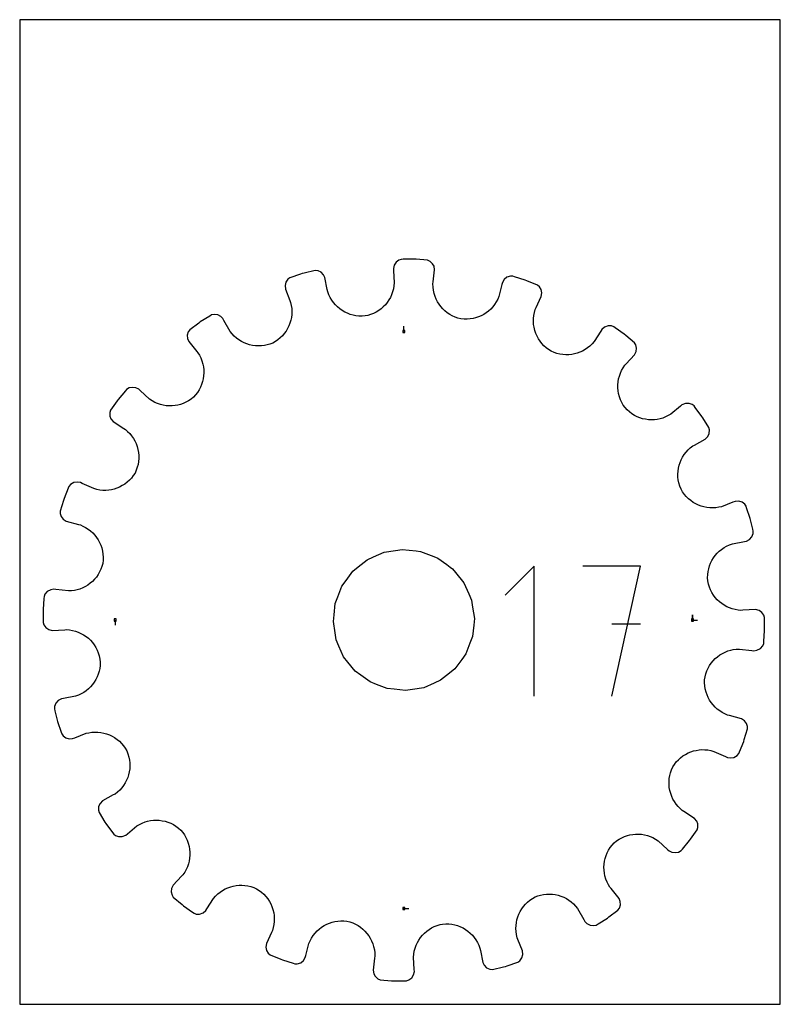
# Model space of a CAD drawing. Extents: x 0 to 216, y 0 to 279.
import ezdxf

# ---------------------------------------------------------------- set-up
doc = ezdxf.new("R2010")
doc.units = 0

msp = doc.modelspace()

# ---------------------------------------------------------------- linework, layer by layer
at = {"layer": 'annotation', "color": 1}
for p, q in [((109.051908, 190.959435), (109.051908, 192.388185)), ((146.035682, 124.283112), (137.840771, 116.08589)), ((146.035682, 87.421039), (146.035682, 124.283112)), ((176.248781, 124.283112), (159.856647, 124.283112)), ((168.05387, 87.421039), (176.248781, 124.283112)), ((27.144382, 109.051908), (27.144382, 107.623158)), ((190.959435, 109.051908), (190.959435, 110.480658)), ((190.959435, 109.051908), (190.959435, 110.480658)), ((190.959435, 110.480658), (190.959435, 109.051908)), ((190.959435, 109.051908), (192.388185, 109.051908)), ((176.248781, 107.867862), (168.05387, 107.867862)), ((109.051908, 27.144382), (110.480658, 27.144382))]:
    msp.add_line(p, q, dxfattribs=at)
at = {"layer": 'boundary', "color": 5}
for p, q in [((106.293065, 209.748071), (106.070352, 208.762199)), ((106.824876, 210.574172), (106.293065, 209.748071)), ((107.604493, 211.173586), (106.824876, 210.574172)), ((108.316122, 211.397854), (107.604493, 211.173586)), ((108.83643, 211.403276), (108.316122, 211.397854)), ((112.007266, 211.436317), (108.83643, 211.403276)), ((112.526396, 211.400884), (112.007266, 211.436317)), ((115.788374, 211.147632), (112.526396, 211.400884)), ((116.492366, 210.829475), (115.788374, 211.147632)), ((117.19929, 210.155993), (116.492366, 210.829475)), ((117.614804, 209.421196), (117.19929, 210.155993)), ((79.731057, 207.17226), (76.725604, 206.161447)), ((80.224227, 207.338126), (79.731057, 207.17226)), ((80.728857, 207.464918), (80.224227, 207.338126)), ((83.909195, 208.232431), (80.728857, 207.464918)), ((84.67712, 208.14703), (83.909195, 208.232431)), ((85.557875, 207.725279), (84.67712, 208.14703)), ((86.245495, 207.028259), (85.557875, 207.725279)), ((86.645235, 206.25765), (86.245495, 207.028259)), ((106.070352, 208.762199), (106.105977, 208.192435)), ((106.105977, 208.192435), (106.323076, 204.720204)), ((117.363091, 204.970358), (117.780093, 208.424134)), ((117.780093, 208.424134), (117.614804, 209.421196)), ((75.561773, 204.916951), (75.311151, 203.966868)), ((75.311151, 203.966868), (75.404076, 202.960579)), ((76.118312, 205.728022), (75.561773, 204.916951)), ((76.725604, 206.161447), (76.118312, 205.728022)), ((87.315873, 202.844074), (86.645235, 206.25765)), ((106.323076, 204.720204), (106.243507, 203.844001)), ((117.294664, 204.403622), (117.363091, 204.970358)), ((117.32299, 203.523994), (117.294664, 204.403622)), ((136.886317, 204.250582), (136.019756, 200.881051)), ((137.028512, 204.803495), (136.886317, 204.250582)), ((137.544593, 205.671668), (137.028512, 204.803495)), ((138.306217, 206.29384), (137.544593, 205.671668)), ((139.337954, 206.621829), (138.306217, 206.29384)), ((139.978733, 206.61607), (139.337954, 206.621829)), ((140.475264, 206.460451), (139.978733, 206.61607)), ((143.501194, 205.512085), (140.475264, 206.460451)), ((143.983976, 205.317979), (143.501194, 205.512085)), ((147.008077, 204.069162), (143.983976, 205.317979)), ((147.579226, 203.548878), (147.008077, 204.069162)), ((75.404076, 202.960579), (76.683493, 199.72556)), ((87.468017, 202.167214), (87.315873, 202.844074)), ((87.775969, 201.344926), (87.468017, 202.167214)), ((88.149333, 200.563616), (87.775969, 201.344926)), ((105.574811, 201.362871), (105.218923, 200.596582)), ((105.866359, 202.162041), (105.574811, 201.362871)), ((106.090444, 202.990462), (105.866359, 202.162041)), ((106.243507, 203.844001), (106.090444, 202.990462)), ((117.426487, 202.662624), (117.32299, 203.523994)), ((117.636228, 201.707324), (117.426487, 202.662624)), ((117.890335, 200.896767), (117.636228, 201.707324)), ((148.016066, 202.825957), (147.579226, 203.548878)), ((148.211439, 201.862654), (148.016066, 202.825957)), ((148.060645, 200.863343), (148.211439, 201.862654)), ((76.683493, 199.72556), (76.893435, 199.194721)), ((76.893435, 199.194721), (77.088701, 198.336764)), ((88.583903, 199.825146), (88.149333, 200.563616)), ((89.076111, 199.132768), (88.583903, 199.825146)), ((89.621993, 198.488654), (89.076111, 199.132768)), ((90.217414, 197.895168), (89.621993, 198.488654)), ((103.794619, 198.526812), (103.211741, 197.92563)), ((104.325491, 199.174671), (103.794619, 198.526812)), ((104.801492, 199.866205), (104.325491, 199.174671)), ((105.218923, 200.596582), (104.801492, 199.866205)), ((118.210286, 200.115316), (117.890335, 200.896767)), ((118.593367, 199.36718), (118.210286, 200.115316)), ((119.036484, 198.655235), (118.593367, 199.36718)), ((119.537034, 197.984177), (119.036484, 198.655235)), ((134.794733, 198.589055), (134.270592, 197.919264)), ((135.263902, 199.307895), (134.794733, 198.589055)), ((135.673375, 200.072294), (135.263902, 199.307895)), ((136.019756, 200.881051), (135.673375, 200.072294)), ((146.596604, 197.707246), (148.060645, 200.863343)), ((54.491463, 195.608707), (53.94916, 195.304653)), ((55.248116, 195.765021), (54.491463, 195.608707)), ((56.215853, 195.635913), (55.248116, 195.765021)), ((57.085119, 195.185451), (56.215853, 195.635913)), ((77.088701, 198.336764), (77.206496, 197.477615)), ((77.219199, 195.770446), (77.117477, 194.931371)), ((77.206496, 197.477615), (77.249395, 196.620602)), ((77.249395, 196.620602), (77.219199, 195.770446)), ((90.858779, 197.355041), (90.217414, 197.895168)), ((91.542123, 196.871184), (90.858779, 197.355041)), ((92.263795, 196.446154), (91.542123, 196.871184)), ((93.019537, 196.08184), (92.263795, 196.446154)), ((93.805678, 195.781541), (93.019537, 196.08184)), ((94.618405, 195.547465), (93.805678, 195.781541)), ((99.623717, 195.737397), (98.792984, 195.487691)), ((100.42075, 196.054204), (99.623717, 195.737397)), ((101.18117, 196.435134), (100.42075, 196.054204)), ((101.901648, 196.875929), (101.18117, 196.435134)), ((102.579768, 197.374097), (101.901648, 196.875929)), ((103.211741, 197.92563), (102.579768, 197.374097)), ((120.091602, 197.3564), (119.537034, 197.984177)), ((120.697986, 196.776593), (120.091602, 197.3564)), ((121.352933, 196.248058), (120.697986, 196.776593)), ((122.053459, 195.774159), (121.352933, 196.248058)), ((122.796928, 195.359164), (122.053459, 195.774159)), ((131.701365, 195.772231), (130.960979, 195.380345)), ((132.406432, 196.224489), (131.701365, 195.772231)), ((133.072441, 196.734603), (132.406432, 196.224489)), ((133.695131, 197.300332), (133.072441, 196.734603)), ((134.270592, 197.919264), (133.695131, 197.300332)), ((145.943548, 195.492653), (146.111535, 196.344123)), ((146.111535, 196.344123), (146.356367, 197.189357)), ((146.356367, 197.189357), (146.596604, 197.707246)), ((50.845069, 193.309541), (48.299248, 191.418999)), ((51.262817, 193.619764), (50.845069, 193.309541)), ((53.94916, 195.304653), (51.262817, 193.619764)), ((57.703574, 194.576059), (57.085119, 195.185451)), ((57.981346, 194.077317), (57.703574, 194.576059)), ((59.750244, 190.93995), (57.981346, 194.077317)), ((76.70723, 193.303555), (76.402603, 192.523325)), ((76.946492, 194.107555), (76.70723, 193.303555)), ((77.117477, 194.931371), (76.946492, 194.107555)), ((95.45379, 195.382505), (94.618405, 195.547465)), ((96.308126, 195.289238), (95.45379, 195.382505)), ((97.177028, 195.269509), (96.308126, 195.289238)), ((98.053229, 195.333846), (97.177028, 195.269509)), ((98.792984, 195.487691), (98.053229, 195.333846)), ((123.580408, 195.006298), (122.796928, 195.359164)), ((124.400963, 194.719356), (123.580408, 195.006298)), ((125.25438, 194.509978), (124.400963, 194.719356)), ((126.127313, 194.424496), (125.25438, 194.509978)), ((126.993002, 194.415898), (126.127313, 194.424496)), ((127.846765, 194.480982), (126.993002, 194.415898)), ((128.684856, 194.617886), (127.846765, 194.480982)), ((129.390723, 194.78697), (128.684856, 194.617886)), ((130.189483, 195.05111), (129.390723, 194.78697)), ((130.960979, 195.380345), (130.189483, 195.05111)), ((145.832034, 193.789533), (145.850903, 194.639571)), ((145.885033, 192.945867), (145.832034, 193.789533)), ((145.850903, 194.639571), (145.943548, 195.492653)), ((146.008105, 192.113358), (145.885033, 192.945867)), ((47.85525, 190.819445), (47.577148, 189.876155)), ((48.299248, 191.418999), (47.85525, 190.819445)), ((60.297275, 190.253266), (59.750244, 190.93995)), ((60.893839, 189.625392), (60.297275, 190.253266)), ((75.112388, 190.368189), (74.563587, 189.725799)), ((75.603526, 191.051223), (75.112388, 190.368189)), ((76.034136, 191.771058), (75.603526, 191.051223)), ((76.402603, 192.523325), (76.034136, 191.771058)), ((146.23673, 191.184203), (146.008105, 192.113358)), ((146.505417, 190.391552), (146.23673, 191.184203)), ((146.839101, 189.623251), (146.505417, 190.391552)), ((164.941902, 190.989798), (163.076547, 188.05299)), ((165.247992, 191.471703), (164.941902, 190.989798)), ((166.007479, 192.138408), (165.247992, 191.471703)), ((167.062258, 192.49805), (166.007479, 192.138408)), ((168.006383, 192.487498), (167.062258, 192.49805)), ((168.614142, 192.284138), (168.006383, 192.487498)), ((169.038265, 191.982686), (168.614142, 192.284138)), ((171.622941, 190.145588), (169.038265, 191.982686)), ((172.022102, 189.811777), (171.622941, 190.145588)), ((47.577148, 189.876155), (47.632101, 188.895032)), ((47.632101, 188.895032), (47.975244, 188.097516)), ((47.975244, 188.097516), (50.248013, 185.285278)), ((61.534997, 189.057831), (60.893839, 189.625392)), ((62.217052, 188.551172), (61.534997, 189.057831)), ((62.935431, 188.107), (62.217052, 188.551172)), ((63.685039, 187.726724), (62.935431, 188.107)), ((64.461863, 187.411536), (63.685039, 187.726724)), ((65.261272, 187.162527), (64.461863, 187.411536)), ((70.999776, 187.335602), (70.283034, 187.130109)), ((71.821637, 187.650787), (70.999776, 187.335602)), ((72.584907, 188.087059), (71.821637, 187.650787)), ((73.297589, 188.581103), (72.584907, 188.087059)), ((73.958088, 189.128608), (73.297589, 188.581103)), ((74.563587, 189.725799), (73.958088, 189.128608)), ((147.236399, 188.884086), (146.839101, 189.623251)), ((147.696098, 188.179379), (147.236399, 188.884086)), ((148.21585, 187.511951), (147.696098, 188.179379)), ((148.794767, 186.887717), (148.21585, 187.511951)), ((162.497432, 187.391177), (161.871679, 186.790609)), ((163.076547, 188.05299), (162.497432, 187.391177)), ((174.512239, 187.689501), (172.022102, 189.811777)), ((174.863197, 187.153348), (174.512239, 187.689501)), ((50.248013, 185.285278), (50.611716, 184.845287)), ((50.611716, 184.845287), (50.998775, 184.196294)), ((66.079146, 186.980915), (65.261272, 187.162527)), ((66.910439, 186.868182), (66.079146, 186.980915)), ((67.751071, 186.825416), (66.910439, 186.868182)), ((68.59645, 186.853966), (67.751071, 186.825416)), ((69.441932, 186.955097), (68.59645, 186.853966)), ((70.283034, 187.130109), (69.441932, 186.955097)), ((149.430689, 186.3098), (148.794767, 186.887717)), ((150.122309, 185.783273), (149.430689, 186.3098)), ((150.869324, 185.320567), (150.122309, 185.783273)), ((151.673434, 184.96981), (150.869324, 185.320567)), ((152.493669, 184.693593), (151.673434, 184.96981)), ((153.325854, 184.491701), (152.493669, 184.693593)), ((154.165324, 184.362992), (153.325854, 184.491701)), ((156.682005, 184.405146), (155.84808, 184.320853)), ((157.505128, 184.558702), (156.682005, 184.405146)), ((158.201179, 184.740999), (157.505128, 184.558702)), ((158.992435, 185.02064), (158.201179, 184.740999)), ((159.759327, 185.36609), (158.992435, 185.02064)), ((160.498024, 185.777157), (159.759327, 185.36609)), ((161.203495, 186.252016), (160.498024, 185.777157)), ((161.871679, 186.790609), (161.203495, 186.252016)), ((174.522765, 184.315602), (174.974643, 185.218858)), ((175.086862, 186.195882), (174.863197, 187.153348)), ((174.974643, 185.218858), (175.086862, 186.195882)), ((50.998775, 184.196294), (51.387082, 183.418955)), ((51.387082, 183.418955), (51.703089, 182.620067)), ((51.703089, 182.620067), (51.980095, 181.68913)), ((51.980095, 181.68913), (52.14236, 180.85985)), ((155.007674, 184.306612), (154.165324, 184.362992)), ((155.84808, 184.320853), (155.007674, 184.306612)), ((171.766604, 181.347989), (172.155115, 181.766307)), ((172.155115, 181.766307), (174.522765, 184.315602)), ((52.14236, 180.85985), (52.233898, 180.023652)), ((52.255493, 179.184748), (52.206462, 178.348833)), ((52.233898, 180.023652), (52.255493, 179.184748)), ((170.217047, 178.276372), (170.497969, 179.079064)), ((170.497969, 179.079064), (170.849803, 179.862019)), ((170.849803, 179.862019), (171.272658, 180.619865)), ((171.272658, 180.619865), (171.766604, 181.347989)), ((51.901353, 176.701825), (51.645306, 175.900526)), ((52.08869, 177.519372), (51.901353, 176.701825)), ((52.206462, 178.348833), (52.08869, 177.519372)), ((169.797064, 175.791699), (169.866621, 176.627724)), ((169.866621, 176.627724), (170.006508, 177.457283)), ((170.006508, 177.457283), (170.217047, 178.276372)), ((29.992526, 174.055488), (27.958229, 171.622941)), ((30.326337, 174.454649), (29.992526, 174.055488)), ((31.085434, 174.894725), (30.326337, 174.454649)), ((32.045657, 175.071044), (31.085434, 174.894725)), ((33.012283, 174.910945), (32.045657, 175.071044)), ((33.788215, 174.522765), (33.012283, 174.910945)), ((34.206533, 174.134253), (33.788215, 174.522765)), ((36.858465, 171.696977), (34.206533, 174.134253)), ((50.471737, 173.640048), (49.94632, 172.949963)), ((50.930227, 174.364959), (50.471737, 173.640048)), ((51.322111, 175.119719), (50.930227, 174.364959)), ((51.645306, 175.900526), (51.322111, 175.119719)), ((169.797405, 174.953986), (169.797064, 175.791699)), ((169.867577, 174.119191), (169.797405, 174.953986)), ((170.007506, 173.29192), (169.867577, 174.119191)), ((170.256431, 172.365025), (170.007506, 173.29192)), ((27.656776, 171.198817), (25.819678, 168.614142)), ((27.958229, 171.622941), (27.656776, 171.198817)), ((37.590778, 171.213052), (36.858465, 171.696977)), ((38.352164, 170.800208), (37.590778, 171.213052)), ((39.137901, 170.458369), (38.352164, 170.800208)), ((39.942904, 170.18737), (39.137901, 170.458369)), ((46.424386, 170.495801), (45.626292, 170.217152)), ((47.200886, 170.843532), (46.424386, 170.495801)), ((47.951785, 171.259943), (47.200886, 170.843532)), ((48.671176, 171.745375), (47.951785, 171.259943)), ((49.354915, 172.299203), (48.671176, 171.745375)), ((49.94632, 172.949963), (49.354915, 172.299203)), ((170.544818, 171.569975), (170.256431, 172.365025)), ((170.90223, 170.797084), (170.544818, 171.569975)), ((171.32837, 170.050626), (170.90223, 170.797084)), ((189.033332, 170.479462), (187.96665, 170.072266)), ((190.009122, 170.487467), (189.033332, 170.479462)), ((190.903959, 170.18598), (190.009122, 170.487467)), ((25.819678, 168.614142), (25.582949, 167.906655)), ((25.582949, 167.906655), (25.609511, 166.923699)), ((40.763469, 169.986789), (39.942904, 170.18737)), ((41.59394, 169.856816), (40.763469, 169.986789)), ((42.430203, 169.797112), (41.59394, 169.856816)), ((43.267504, 169.807297), (42.430203, 169.797112)), ((44.101239, 169.887301), (43.267504, 169.807297)), ((44.926695, 170.037058), (44.101239, 169.887301)), ((45.626292, 170.217152), (44.926695, 170.037058)), ((171.823443, 169.33626), (171.32837, 170.050626)), ((172.390935, 168.665537), (171.823443, 169.33626)), ((173.047238, 168.083433), (172.390935, 168.665537)), ((173.742233, 167.56745), (173.047238, 168.083433)), ((187.526659, 169.708563), (184.845287, 167.492101)), ((187.96665, 170.072266), (187.526659, 169.708563)), ((191.419, 169.804569), (190.903959, 170.18598)), ((191.729222, 169.386821), (191.419, 169.804569)), ((193.619764, 166.841), (191.729222, 169.386821)), ((25.609511, 166.923699), (25.915241, 166.13663)), ((25.915241, 166.13663), (26.538134, 165.35505)), ((26.538134, 165.35505), (29.568921, 163.382636)), ((174.471351, 167.11835), (173.742233, 167.56745)), ((175.229783, 166.736148), (174.471351, 167.11835)), ((176.013478, 166.422418), (175.229783, 166.736148)), ((176.817068, 166.176057), (176.013478, 166.422418)), ((177.636294, 165.998526), (176.817068, 166.176057)), ((178.466665, 165.890444), (177.636294, 165.998526)), ((179.303002, 165.851368), (178.466665, 165.890444)), ((180.141523, 165.882822), (179.303002, 165.851368)), ((180.976747, 165.98433), (180.141523, 165.882822)), ((181.804423, 166.156692), (180.976747, 165.98433)), ((182.50704, 166.35762), (181.804423, 166.156692)), ((183.308875, 166.663438), (182.50704, 166.35762)), ((184.089799, 167.041529), (183.308875, 166.663438)), ((184.845287, 167.492101), (184.089799, 167.041529)), ((193.89624, 166.400193), (193.619764, 166.841)), ((195.58113, 163.71385), (193.89624, 166.400193)), ((29.568921, 163.382636), (30.050827, 163.076547)), ((30.050827, 163.076547), (30.61935, 162.579064)), ((30.61935, 162.579064), (31.228551, 161.959886)), ((195.77677, 162.993825), (195.58113, 163.71385)), ((195.693421, 162.01395), (195.77677, 162.993825)), ((31.228551, 161.959886), (31.77588, 161.297683)), ((31.77588, 161.297683), (32.259723, 160.597468)), ((32.259723, 160.597468), (32.679783, 159.863455)), ((32.679783, 159.863455), (33.034482, 159.100537)), ((191.536652, 158.707457), (194.576059, 160.400243)), ((194.576059, 160.400243), (195.285447, 161.120181)), ((195.285447, 161.120181), (195.693421, 162.01395)), ((33.034482, 159.100537), (33.3234, 158.312716)), ((33.3234, 158.312716), (33.575028, 157.390912)), ((33.575028, 157.390912), (33.718959, 156.565679)), ((33.718959, 156.565679), (33.793466, 155.730328)), ((188.615049, 155.987397), (189.130488, 156.664227)), ((189.130488, 156.664227), (189.706602, 157.299531)), ((189.706602, 157.299531), (190.342969, 157.889738)), ((190.342969, 157.889738), (191.03791, 158.429685)), ((191.03791, 158.429685), (191.536652, 158.707457)), ((33.731473, 154.04656), (33.592531, 153.207592)), ((33.797819, 154.889093), (33.731473, 154.04656)), ((33.793466, 155.730328), (33.797819, 154.889093)), ((187.189493, 152.957555), (187.447972, 153.754257)), ((187.447972, 153.754257), (187.772464, 154.527821)), ((187.772464, 154.527821), (188.161894, 155.273498)), ((188.161894, 155.273498), (188.615049, 155.987397)), ((33.09359, 151.558063), (32.732325, 150.756308)), ((33.380309, 152.37652), (33.09359, 151.558063)), ((33.592531, 153.207592), (33.380309, 152.37652)), ((186.82283, 150.471896), (186.875624, 151.311767)), ((186.875624, 151.311767), (186.998193, 152.141653)), ((186.998193, 152.141653), (187.189493, 152.957555)), ((16.382027, 148.190183), (15.413648, 148.043606)), ((17.240474, 148.060645), (16.382027, 148.190183)), ((30.502967, 148.135381), (29.829506, 147.624015)), ((31.133627, 148.706239), (30.502967, 148.135381)), ((31.718706, 149.334271), (31.133627, 148.706239)), ((32.252974, 150.018275), (31.718706, 149.334271)), ((32.732325, 150.756308), (32.252974, 150.018275)), ((186.841176, 149.626623), (186.82283, 150.471896)), ((186.931912, 148.780603), (186.841176, 149.626623)), ((187.096389, 147.938394), (186.931912, 148.780603)), ((13.77464, 146.443337), (12.591732, 143.501194)), ((13.968745, 146.926119), (13.77464, 146.443337)), ((14.436313, 147.507544), (13.968745, 146.926119)), ((15.413648, 148.043606), (14.436313, 147.507544)), ((17.758363, 147.820408), (17.240474, 148.060645)), ((21.033605, 146.321856), (17.758363, 147.820408)), ((21.879718, 146.087856), (21.033605, 146.321856)), ((22.731415, 145.930489), (21.879718, 146.087856)), ((23.584068, 145.848243), (22.731415, 145.930489)), ((24.433207, 145.839504), (23.584068, 145.848243)), ((25.275301, 145.902382), (24.433207, 145.839504)), ((26.105617, 146.035176), (25.275301, 145.902382)), ((26.80741, 146.200152), (26.105617, 146.035176)), ((27.603402, 146.459647), (26.80741, 146.200152)), ((28.375694, 146.784345), (27.603402, 146.459647)), ((29.119672, 147.172795), (28.375694, 146.784345)), ((29.829506, 147.624015), (29.119672, 147.172795)), ((187.38003, 146.98819), (187.096389, 147.938394)), ((187.712285, 146.174589), (187.38003, 146.98819)), ((188.1567, 145.41845), (187.712285, 146.174589)), ((188.65828, 144.713123), (188.1567, 145.41845)), ((12.436113, 143.004664), (11.487747, 139.978734)), ((12.591732, 143.501194), (12.436113, 143.004664)), ((189.212789, 144.060377), (188.65828, 144.713123)), ((189.816351, 143.46287), (189.212789, 144.060377)), ((190.46447, 142.922198), (189.816351, 143.46287)), ((191.152692, 142.439591), (190.46447, 142.922198)), ((203.102427, 142.71284), (202.429739, 142.489799)), ((204.100793, 142.757338), (203.102427, 142.71284)), ((205.031281, 142.463593), (204.100793, 142.757338)), ((11.487747, 139.978734), (11.481042, 139.232808)), ((191.877099, 142.017741), (191.152692, 142.439591)), ((192.633307, 141.658273), (191.877099, 142.017741)), ((193.416887, 141.362861), (192.633307, 141.658273)), ((194.223681, 141.133222), (193.416887, 141.362861)), ((195.049648, 140.972001), (194.223681, 141.133222)), ((195.890285, 140.880361), (195.049648, 140.972001)), ((196.741407, 140.860469), (195.890285, 140.880361)), ((197.598722, 140.913925), (196.741407, 140.860469)), ((198.457702, 141.04264), (197.598722, 140.913925)), ((199.19472, 141.210382), (198.457702, 141.04264)), ((202.429739, 142.489799), (199.19472, 141.210382)), ((205.789118, 141.8999), (205.031281, 142.463593)), ((206.161447, 141.378212), (205.789118, 141.8999)), ((206.327313, 140.885042), (206.161447, 141.378212)), ((207.338126, 137.87959), (206.327313, 140.885042)), ((11.481042, 139.232808), (11.76361, 138.436831)), ((11.76361, 138.436831), (12.344447, 137.651952)), ((12.344447, 137.651952), (13.177943, 137.101259)), ((13.177943, 137.101259), (16.669853, 136.161952)), ((208.110817, 134.804295), (207.338126, 137.87959)), ((16.669853, 136.161952), (17.222766, 136.019756)), ((17.222766, 136.019756), (17.917519, 135.722201)), ((17.917519, 135.722201), (18.688171, 135.321622)), ((18.688171, 135.321622), (19.413434, 134.860868)), ((19.413434, 134.860868), (20.090138, 134.344476)), ((20.090138, 134.344476), (20.716239, 133.776248)), ((208.237609, 134.299665), (208.110817, 134.804295)), ((208.200872, 133.554472), (208.237609, 134.299665)), ((20.716239, 133.776248), (21.289468, 133.160216)), ((21.289468, 133.160216), (21.807421, 132.500313)), ((21.807421, 132.500313), (22.267835, 131.800752)), ((22.267835, 131.800752), (22.668231, 131.065345)), ((202.283934, 130.677897), (205.69751, 131.348535)), ((205.69751, 131.348535), (206.25765, 131.458581)), ((206.25765, 131.458581), (207.15471, 131.923915)), ((207.15471, 131.923915), (207.818905, 132.648011)), ((207.818905, 132.648011), (208.200872, 133.554472)), ((22.668231, 131.065345), (23.006298, 130.298235)), ((23.006298, 130.298235), (23.279614, 129.503317)), ((23.279614, 129.503317), (23.513676, 128.569029)), ((23.513676, 128.569029), (23.640747, 127.728248)), ((197.972416, 127.975967), (198.573365, 128.564831)), ((198.573365, 128.564831), (199.224561, 129.103659)), ((199.224561, 129.103659), (199.923697, 129.588218)), ((199.923697, 129.588218), (200.668622, 130.014584)), ((200.668622, 130.014584), (201.455901, 130.379251)), ((201.455901, 130.379251), (202.283934, 130.677897)), ((23.676641, 126.005058), (23.580252, 125.131199)), ((23.640747, 127.728248), (23.695659, 126.872354)), ((23.695659, 126.872354), (23.676641, 126.005058)), ((196.125478, 125.194556), (196.498775, 125.945937)), ((196.498775, 125.945937), (196.932293, 126.662734)), ((196.932293, 126.662734), (197.424411, 127.340589)), ((197.424411, 127.340589), (197.972416, 127.975967)), ((23.055706, 123.465424), (22.693611, 122.687233)), ((23.352333, 124.281137), (23.055706, 123.465424)), ((23.580252, 125.131199), (23.352333, 124.281137)), ((195.397105, 122.770155), (195.572138, 123.60278)), ((195.572138, 123.60278), (195.815903, 124.412242)), ((195.815903, 124.412242), (196.125478, 125.194556)), ((21.251648, 120.606576), (20.664677, 120.007099)), ((21.787796, 121.255048), (21.251648, 120.606576)), ((22.269936, 121.949462), (21.787796, 121.255048)), ((22.693611, 122.687233), (22.269936, 121.949462)), ((195.263094, 121.050647), (195.293528, 121.917946)), ((195.308602, 120.171975), (195.263094, 121.050647)), ((195.293528, 121.917946), (195.397105, 122.770155)), ((195.52289, 119.193732), (195.308602, 120.171975)), ((8.823168, 117.638103), (7.827249, 117.131107)), ((9.679682, 117.780093), (8.823168, 117.638103)), ((10.246419, 117.711666), (9.679682, 117.780093)), ((13.824188, 117.298657), (10.246419, 117.711666)), ((15.559668, 117.451189), (14.701243, 117.337579)), ((16.28167, 117.601724), (15.559668, 117.451189)), ((17.096241, 117.846498), (16.28167, 117.601724)), ((17.882338, 118.157486), (17.096241, 117.846498)), ((18.635473, 118.532056), (17.882338, 118.157486)), ((19.353143, 118.967004), (18.635473, 118.532056)), ((20.030203, 119.4599), (19.353143, 118.967004)), ((20.664677, 120.007099), (20.030203, 119.4599)), ((195.782055, 118.367749), (195.52289, 119.193732)), ((196.1079, 117.575877), (195.782055, 118.367749)), ((196.497269, 116.821087), (196.1079, 117.575877)), ((6.883433, 115.170923), (6.6675, 112.007266)), ((6.918865, 115.690053), (6.883433, 115.170923)), ((7.183614, 116.387554), (6.918865, 115.690053)), ((7.827249, 117.131107), (7.183614, 116.387554)), ((14.701243, 117.337579), (13.824188, 117.298657)), ((196.946151, 116.10658), (196.497269, 116.821087)), ((197.451842, 115.434965), (196.946151, 116.10658)), ((198.010374, 114.809913), (197.451842, 115.434965)), ((198.618135, 114.234365), (198.010374, 114.809913)), ((6.6675, 112.007266), (6.672922, 111.486958)), ((199.27215, 113.711228), (198.618135, 114.234365)), ((199.969159, 113.243483), (199.27215, 113.711228)), ((200.704598, 112.834727), (199.969159, 113.243483)), ((201.475523, 112.487908), (200.704598, 112.834727)), ((202.278816, 112.20587), (201.475523, 112.487908)), ((203.110778, 111.991796), (202.278816, 112.20587)), ((203.967511, 111.849093), (203.110778, 111.991796)), ((204.720204, 111.78074), (203.967511, 111.849093)), ((205.289969, 111.816365), (204.720204, 111.78074)), ((208.901169, 112.00207), (205.289969, 111.816365)), ((209.864519, 111.735787), (208.901169, 112.00207)), ((6.672922, 111.486958), (6.705963, 108.316122)), ((210.658666, 111.169045), (209.864519, 111.735787)), ((211.205199, 110.399011), (210.658666, 111.169045)), ((211.397854, 109.787695), (211.205199, 110.399011)), ((211.430895, 106.616859), (211.397854, 109.787695)), ((6.705963, 108.316122), (6.898618, 107.704806)), ((6.898618, 107.704806), (7.445151, 106.934772)), ((7.445151, 106.934772), (8.239298, 106.36803)), ((8.239298, 106.36803), (9.202648, 106.101746)), ((9.202648, 106.101746), (12.813848, 106.287452)), ((12.813848, 106.287452), (13.383613, 106.323076)), ((13.383613, 106.323076), (14.136306, 106.254723)), ((14.136306, 106.254723), (14.993039, 106.11202)), ((211.436317, 106.096551), (211.430895, 106.616859)), ((14.993039, 106.11202), (15.825001, 105.897947)), ((15.825001, 105.897947), (16.628294, 105.615908)), ((16.628294, 105.615908), (17.399218, 105.269089)), ((17.399218, 105.269089), (18.134658, 104.860334)), ((18.134658, 104.860334), (18.831666, 104.392589)), ((18.831666, 104.392589), (19.485682, 103.869452)), ((19.485682, 103.869452), (20.093443, 103.293904)), ((211.220384, 102.932894), (211.436317, 106.096551)), ((20.093443, 103.293904), (20.651975, 102.668852)), ((20.651975, 102.668852), (21.157666, 101.997237)), ((21.157666, 101.997237), (21.606548, 101.28273)), ((21.606548, 101.28273), (21.995917, 100.52794)), ((201.822147, 100.502093), (202.544149, 100.652628)), ((202.544149, 100.652628), (203.402574, 100.766237)), ((203.402574, 100.766237), (204.279629, 100.80516)), ((204.279629, 100.80516), (207.857398, 100.392151)), ((209.280649, 100.465714), (210.276567, 100.97271)), ((210.276567, 100.97271), (210.920203, 101.716262)), ((210.920203, 101.716262), (211.184952, 102.413764)), ((211.184952, 102.413764), (211.220384, 102.932894)), ((21.995917, 100.52794), (22.321762, 99.736068)), ((22.321762, 99.736068), (22.580927, 98.910085)), ((22.580927, 98.910085), (22.795215, 97.931842)), ((22.795215, 97.931842), (22.840723, 97.053169)), ((196.852169, 97.49724), (197.43914, 98.096717)), ((197.43914, 98.096717), (198.073614, 98.643917)), ((198.073614, 98.643917), (198.750674, 99.136813)), ((198.750674, 99.136813), (199.468344, 99.571761)), ((199.468344, 99.571761), (200.221479, 99.946331)), ((200.221479, 99.946331), (201.007576, 100.257319)), ((201.007576, 100.257319), (201.822147, 100.502093)), ((207.857398, 100.392151), (208.424135, 100.323724)), ((208.424135, 100.323724), (209.280649, 100.465714)), ((22.706711, 95.333662), (22.531679, 94.501037)), ((22.810289, 96.185871), (22.706711, 95.333662)), ((22.840723, 97.053169), (22.810289, 96.185871)), ((195.048111, 94.638393), (195.410206, 95.416584)), ((195.410206, 95.416584), (195.833881, 96.154355)), ((195.833881, 96.154355), (196.316021, 96.848769)), ((196.316021, 96.848769), (196.852169, 97.49724)), ((21.978338, 92.90926), (21.605042, 92.15788)), ((22.287914, 93.691575), (21.978338, 92.90926)), ((22.531679, 94.501037), (22.287914, 93.691575)), ((194.427176, 92.098759), (194.523565, 92.972617)), ((194.523565, 92.972617), (194.751484, 93.822679)), ((194.751484, 93.822679), (195.048111, 94.638393)), ((19.530452, 89.538986), (18.879256, 89.000158)), ((20.131401, 90.12785), (19.530452, 89.538986)), ((20.679407, 90.763228), (20.131401, 90.12785)), ((21.171524, 91.441083), (20.679407, 90.763228)), ((21.605042, 92.15788), (21.171524, 91.441083)), ((194.408158, 91.231463), (194.427176, 92.098759)), ((194.46307, 90.375569), (194.408158, 91.231463)), ((194.590141, 89.534788), (194.46307, 90.375569)), ((194.824204, 88.600499), (194.590141, 89.534788)), ((11.846168, 86.645235), (10.949107, 86.179902)), ((12.406307, 86.755282), (11.846168, 86.645235)), ((15.819883, 87.425919), (12.406307, 86.755282)), ((16.647916, 87.724566), (15.819883, 87.425919)), ((17.435195, 88.089232), (16.647916, 87.724566)), ((18.18012, 88.515598), (17.435195, 88.089232)), ((18.879256, 89.000158), (18.18012, 88.515598)), ((195.097519, 87.805582), (194.824204, 88.600499)), ((195.435586, 87.038472), (195.097519, 87.805582)), ((195.835981, 86.303065), (195.435586, 87.038472)), ((9.902945, 84.549345), (9.866207, 83.804152)), ((10.284912, 85.455806), (9.902945, 84.549345)), ((10.949107, 86.179902), (10.284912, 85.455806)), ((196.296396, 85.603504), (195.835981, 86.303065)), ((196.814349, 84.943601), (196.296396, 85.603504)), ((197.387578, 84.327568), (196.814349, 84.943601)), ((198.013679, 83.759341), (197.387578, 84.327568)), ((9.866207, 83.804152), (9.993, 83.299521)), ((9.993, 83.299521), (10.765691, 80.224227)), ((198.690383, 83.242949), (198.013679, 83.759341)), ((199.415646, 82.782195), (198.690383, 83.242949)), ((200.186298, 82.381615), (199.415646, 82.782195)), ((200.881051, 82.08406), (200.186298, 82.381615)), ((201.433963, 81.941865), (200.881051, 82.08406)), ((204.925874, 81.002557), (201.433963, 81.941865)), ((10.765691, 80.224227), (11.776503, 77.218774)), ((205.75937, 80.451865), (204.925874, 81.002557)), ((206.340207, 79.666986), (205.75937, 80.451865)), ((206.622774, 78.871009), (206.340207, 79.666986)), ((206.61607, 78.125083), (206.622774, 78.871009)), ((11.776503, 77.218774), (11.942369, 76.725604)), ((11.942369, 76.725604), (12.314699, 76.203917)), ((12.314699, 76.203917), (13.072536, 75.640223)), ((13.072536, 75.640223), (14.003024, 75.346479)), ((15.00139, 75.390977), (15.674078, 75.614017)), ((15.674078, 75.614017), (18.909097, 76.893435)), ((18.909097, 76.893435), (19.646115, 77.061177)), ((19.646115, 77.061177), (20.505095, 77.189892)), ((20.505095, 77.189892), (21.362409, 77.243348)), ((21.362409, 77.243348), (22.213532, 77.223455)), ((22.213532, 77.223455), (23.054169, 77.131816)), ((23.054169, 77.131816), (23.880136, 76.970595)), ((23.880136, 76.970595), (24.686929, 76.740956)), ((24.686929, 76.740956), (25.470509, 76.445543)), ((25.470509, 76.445543), (26.226718, 76.086075)), ((26.226718, 76.086075), (26.951125, 75.664225)), ((26.951125, 75.664225), (27.639347, 75.181619)), ((205.667704, 75.099153), (206.61607, 78.125083)), ((14.003024, 75.346479), (15.00139, 75.390977)), ((27.639347, 75.181619), (28.287465, 74.640947)), ((28.287465, 74.640947), (28.891028, 74.04344)), ((28.891028, 74.04344), (29.445537, 73.390694)), ((29.445537, 73.390694), (29.947117, 72.685367)), ((29.947117, 72.685367), (30.391532, 71.929228)), ((204.329177, 71.660479), (205.512085, 74.602622)), ((205.512085, 74.602622), (205.667704, 75.099153)), ((30.391532, 71.929228), (30.723786, 71.115627)), ((30.723786, 71.115627), (31.007427, 70.165423)), ((31.007427, 70.165423), (31.171905, 69.323214)), ((186.970191, 69.397578), (187.600849, 69.968435)), ((187.600849, 69.968435), (188.274311, 70.479801)), ((188.274311, 70.479801), (188.984145, 70.931022)), ((188.984145, 70.931022), (189.728123, 71.319472)), ((189.728123, 71.319472), (190.500415, 71.64417)), ((190.500415, 71.64417), (191.296406, 71.903665)), ((191.296406, 71.903665), (191.9982, 72.068641)), ((191.9982, 72.068641), (192.828516, 72.201435)), ((192.828516, 72.201435), (193.670609, 72.264312)), ((193.670609, 72.264312), (194.519749, 72.255574)), ((194.519749, 72.255574), (195.372402, 72.173328)), ((195.372402, 72.173328), (196.224099, 72.015961)), ((196.224099, 72.015961), (197.070212, 71.781961)), ((197.070212, 71.781961), (200.345454, 70.283409)), ((200.345454, 70.283409), (200.863343, 70.043172)), ((200.863343, 70.043172), (201.72179, 69.913634)), ((201.72179, 69.913634), (202.690169, 70.060211)), ((202.690169, 70.060211), (203.667504, 70.596273)), ((203.667504, 70.596273), (204.135072, 71.177698)), ((204.135072, 71.177698), (204.329177, 71.660479)), ((31.171905, 69.323214), (31.262641, 68.477194)), ((31.280987, 67.63192), (31.228193, 66.79205)), ((31.262641, 68.477194), (31.280987, 67.63192)), ((185.010226, 66.545754), (185.371492, 67.347509)), ((185.371492, 67.347509), (185.850843, 68.085542)), ((185.850843, 68.085542), (186.38511, 68.769546)), ((186.38511, 68.769546), (186.970191, 69.397578)), ((30.655845, 64.349559), (30.331352, 63.575996)), ((30.914324, 65.146261), (30.655845, 64.349559)), ((31.105624, 65.962164), (30.914324, 65.146261)), ((31.228193, 66.79205), (31.105624, 65.962164)), ((184.372344, 64.057257), (184.511286, 64.896224)), ((184.511286, 64.896224), (184.723508, 65.727296)), ((184.723508, 65.727296), (185.010226, 66.545754)), ((29.488768, 62.11642), (28.973329, 61.43959)), ((29.941923, 62.830319), (29.488768, 62.11642)), ((30.331352, 63.575996), (29.941923, 62.830319)), ((184.305998, 63.214724), (184.372344, 64.057257)), ((184.310351, 62.373489), (184.305998, 63.214724)), ((184.384858, 61.538138), (184.310351, 62.373489)), ((184.528789, 60.712905), (184.384858, 61.538138)), ((26.567165, 59.39636), (23.527758, 57.703574)), ((27.065907, 59.674132), (26.567165, 59.39636)), ((27.760848, 60.214079), (27.065907, 59.674132)), ((28.397215, 60.804286), (27.760848, 60.214079)), ((28.973329, 61.43959), (28.397215, 60.804286)), ((184.780417, 59.791101), (184.528789, 60.712905)), ((185.069335, 59.003279), (184.780417, 59.791101)), ((185.424034, 58.240362), (185.069335, 59.003279)), ((22.410396, 56.089866), (22.327046, 55.109992)), ((22.81837, 56.983636), (22.410396, 56.089866)), ((23.527758, 57.703574), (22.81837, 56.983636)), ((185.844094, 57.506349), (185.424034, 58.240362)), ((186.327937, 56.806134), (185.844094, 57.506349)), ((186.875266, 56.143931), (186.327937, 56.806134)), ((187.484467, 55.524752), (186.875266, 56.143931)), ((22.327046, 55.109992), (22.522687, 54.389967)), ((22.522687, 54.389967), (24.207577, 51.703624)), ((188.05299, 55.02727), (187.484467, 55.524752)), ((188.534896, 54.72118), (188.05299, 55.02727)), ((191.565683, 52.748767), (188.534896, 54.72118)), ((24.207577, 51.703624), (24.484053, 51.262817)), ((24.484053, 51.262817), (26.374595, 48.716996)), ((30.577158, 48.395254), (33.25853, 50.611716)), ((33.25853, 50.611716), (34.014018, 51.062288)), ((34.014018, 51.062288), (34.794942, 51.440379)), ((34.794942, 51.440379), (35.596777, 51.746197)), ((35.596777, 51.746197), (36.299394, 51.947125)), ((36.299394, 51.947125), (37.12707, 52.119487)), ((37.12707, 52.119487), (37.962293, 52.220994)), ((37.962293, 52.220994), (38.800815, 52.252449)), ((38.800815, 52.252449), (39.637152, 52.213373)), ((39.637152, 52.213373), (40.467523, 52.105291)), ((40.467523, 52.105291), (41.286749, 51.92776)), ((41.286749, 51.92776), (42.090339, 51.681399)), ((42.090339, 51.681399), (42.874034, 51.367669)), ((42.874034, 51.367669), (43.632465, 50.985467)), ((43.632465, 50.985467), (44.361584, 50.536366)), ((44.361584, 50.536366), (45.056578, 50.020384)), ((192.188576, 51.967187), (191.565683, 52.748767)), ((192.494306, 51.180118), (192.188576, 51.967187)), ((192.520868, 50.197162), (192.494306, 51.180118)), ((26.374595, 48.716996), (26.684817, 48.299248)), ((26.684817, 48.299248), (27.199858, 47.917836)), ((27.199858, 47.917836), (28.094695, 47.616349)), ((28.094695, 47.616349), (29.070485, 47.624355)), ((29.070485, 47.624355), (30.137167, 48.031551)), ((30.137167, 48.031551), (30.577158, 48.395254)), ((45.056578, 50.020384), (45.712882, 49.43828)), ((45.712882, 49.43828), (46.280374, 48.767556)), ((46.280374, 48.767556), (46.775447, 48.053191)), ((46.775447, 48.053191), (47.201587, 47.306733)), ((170.902931, 47.260285), (171.679431, 47.608015)), ((171.679431, 47.608015), (172.477525, 47.886665)), ((172.477525, 47.886665), (173.177122, 48.066758)), ((173.177122, 48.066758), (174.002578, 48.216515)), ((174.002578, 48.216515), (174.836313, 48.29652)), ((174.836313, 48.29652), (175.673614, 48.306704)), ((175.673614, 48.306704), (176.509877, 48.247001)), ((176.509877, 48.247001), (177.340348, 48.117027)), ((177.340348, 48.117027), (178.160912, 47.916447)), ((178.160912, 47.916447), (178.965916, 47.645447)), ((178.965916, 47.645447), (179.751653, 47.303608)), ((190.447041, 46.905), (192.284139, 49.489675)), ((192.284139, 49.489675), (192.520868, 50.197162)), ((47.201587, 47.306733), (47.558999, 46.533842)), ((47.558999, 46.533842), (47.847386, 45.738792)), ((47.847386, 45.738792), (48.09631, 44.811897)), ((48.09631, 44.811897), (48.23624, 43.984626)), ((167.632079, 44.463768), (168.157497, 45.153854)), ((168.157497, 45.153854), (168.748902, 45.804613)), ((168.748902, 45.804613), (169.432641, 46.358442)), ((169.432641, 46.358442), (170.152032, 46.843874)), ((170.152032, 46.843874), (170.902931, 47.260285)), ((179.751653, 47.303608), (180.513039, 46.890765)), ((180.513039, 46.890765), (181.245352, 46.40684)), ((181.245352, 46.40684), (183.897284, 43.969563)), ((188.111291, 44.048328), (190.145588, 46.480876)), ((190.145588, 46.480876), (190.447041, 46.905)), ((48.23624, 43.984626), (48.306412, 43.14983)), ((48.306752, 42.312118), (48.237196, 41.476092)), ((48.306412, 43.14983), (48.306752, 42.312118)), ((166.202464, 41.401992), (166.458511, 42.203291)), ((166.458511, 42.203291), (166.781706, 42.984098)), ((166.781706, 42.984098), (167.173591, 43.738857)), ((167.173591, 43.738857), (167.632079, 44.463768)), ((183.897284, 43.969563), (184.315602, 43.581051)), ((184.315602, 43.581051), (185.091534, 43.192872)), ((185.091534, 43.192872), (186.05816, 43.032773)), ((186.05816, 43.032773), (187.018383, 43.209092)), ((187.018383, 43.209092), (187.777479, 43.649167)), ((187.777479, 43.649167), (188.111291, 44.048328)), ((47.88677, 39.827445), (47.605848, 39.024752)), ((48.097308, 40.646533), (47.88677, 39.827445)), ((48.237196, 41.476092), (48.097308, 40.646533)), ((165.848324, 38.919068), (165.897356, 39.754984)), ((165.897356, 39.754984), (166.015127, 40.584444)), ((166.015127, 40.584444), (166.202464, 41.401992)), ((45.948701, 36.33751), (43.581052, 33.788215)), ((46.337213, 36.755828), (45.948701, 36.33751)), ((46.831158, 37.483952), (46.337213, 36.755828)), ((47.254013, 38.241798), (46.831158, 37.483952)), ((47.605848, 39.024752), (47.254013, 38.241798)), ((165.869919, 38.080165), (165.848324, 38.919068)), ((165.961457, 37.243967), (165.869919, 38.080165)), ((166.123722, 36.414687), (165.961457, 37.243967)), ((166.400728, 35.483749), (166.123722, 36.414687)), ((43.581052, 33.788215), (43.129174, 32.884959)), ((59.902637, 33.362818), (60.598689, 33.545115)), ((60.598689, 33.545115), (61.421812, 33.698671)), ((61.421812, 33.698671), (62.255737, 33.782964)), ((62.255737, 33.782964), (63.096143, 33.797205)), ((63.096143, 33.797205), (63.938493, 33.740825)), ((63.938493, 33.740825), (64.777963, 33.612116)), ((64.777963, 33.612116), (65.610148, 33.410224)), ((166.716734, 34.684862), (166.400728, 35.483749)), ((167.105042, 33.907523), (166.716734, 34.684862)), ((167.492101, 33.25853), (167.105042, 33.907523)), ((43.129174, 32.884959), (43.016955, 31.907935)), ((43.016955, 31.907935), (43.24062, 30.950468)), ((43.24062, 30.950468), (43.591578, 30.414316)), ((55.606385, 30.712639), (56.232138, 31.313208)), ((56.232138, 31.313208), (56.900321, 31.851801)), ((56.900321, 31.851801), (57.605793, 32.326659)), ((57.605793, 32.326659), (58.34449, 32.737727)), ((58.34449, 32.737727), (59.111381, 33.083177)), ((59.111381, 33.083177), (59.902637, 33.362818)), ((65.610148, 33.410224), (66.430384, 33.134006)), ((66.430384, 33.134006), (67.234492, 32.783249)), ((67.234492, 32.783249), (67.981508, 32.320544)), ((67.981508, 32.320544), (68.673128, 31.794017)), ((68.673128, 31.794017), (69.30905, 31.2161)), ((69.30905, 31.2161), (69.887966, 30.591866)), ((146.28218, 30.453029), (147.104041, 30.768215)), ((147.104041, 30.768215), (147.820782, 30.973708)), ((147.820782, 30.973708), (148.661885, 31.14872)), ((148.661885, 31.14872), (149.507367, 31.249851)), ((149.507367, 31.249851), (150.352746, 31.278401)), ((150.352746, 31.278401), (151.193378, 31.235635)), ((151.193378, 31.235635), (152.024671, 31.122902)), ((152.024671, 31.122902), (152.842545, 30.94129)), ((152.842545, 30.94129), (153.641954, 30.69228)), ((167.855804, 32.818539), (167.492101, 33.25853)), ((170.128573, 30.006301), (167.855804, 32.818539)), ((43.591578, 30.414316), (46.081715, 28.29204)), ((46.081715, 28.29204), (46.480876, 27.958229)), ((46.480876, 27.958229), (49.065552, 26.121131)), ((53.161915, 27.114019), (55.02727, 30.050827)), ((55.02727, 30.050827), (55.606385, 30.712639)), ((69.887966, 30.591866), (70.407719, 29.924437)), ((70.407719, 29.924437), (70.867417, 29.219731)), ((70.867417, 29.219731), (71.264716, 28.480566)), ((71.264716, 28.480566), (71.5984, 27.712265)), ((142.991429, 27.735628), (143.54023, 28.378018)), ((143.54023, 28.378018), (144.145729, 28.975209)), ((144.145729, 28.975209), (144.806227, 29.522714)), ((144.806227, 29.522714), (145.51891, 30.016758)), ((145.51891, 30.016758), (146.28218, 30.453029)), ((153.641954, 30.69228), (154.418778, 30.377093)), ((154.418778, 30.377093), (155.168387, 29.996817)), ((155.168387, 29.996817), (155.886765, 29.552645)), ((155.886765, 29.552645), (156.56882, 29.045986)), ((156.56882, 29.045986), (157.209978, 28.478425)), ((157.209978, 28.478425), (157.806542, 27.850551)), ((170.471716, 29.208785), (170.128573, 30.006301)), ((170.248567, 27.284372), (170.526669, 28.227662)), ((170.526669, 28.227662), (170.471716, 29.208785)), ((49.065552, 26.121131), (49.489675, 25.819678)), ((49.489675, 25.819678), (50.097434, 25.616319)), ((50.097434, 25.616319), (51.041559, 25.605767)), ((51.041559, 25.605767), (52.096338, 25.965409)), ((52.096338, 25.965409), (52.855825, 26.632114)), ((52.855825, 26.632114), (53.161915, 27.114019)), ((71.5984, 27.712265), (71.867087, 26.919614)), ((71.867087, 26.919614), (72.095712, 25.990459)), ((72.095712, 25.990459), (72.218783, 25.157949)), ((72.218783, 25.157949), (72.271783, 24.314283)), ((141.396587, 24.800262), (141.701214, 25.580491)), ((141.701214, 25.580491), (142.069681, 26.332758)), ((142.069681, 26.332758), (142.50029, 27.052594)), ((142.50029, 27.052594), (142.991429, 27.735628)), ((157.806542, 27.850551), (158.353573, 27.163866)), ((158.353573, 27.163866), (160.122471, 24.0265)), ((167.258748, 24.794275), (169.804569, 26.684817)), ((169.804569, 26.684817), (170.248567, 27.284372)), ((72.160268, 22.611164), (71.992281, 21.759693)), ((72.252914, 23.464246), (72.160268, 22.611164)), ((72.271783, 24.314283), (72.252914, 23.464246)), ((86.402452, 22.331586), (87.142838, 22.723471)), ((87.142838, 22.723471), (87.914333, 23.052707)), ((87.914333, 23.052707), (88.713094, 23.316847)), ((88.713094, 23.316847), (89.418961, 23.485931)), ((89.418961, 23.485931), (90.257052, 23.622835)), ((90.257052, 23.622835), (91.110815, 23.687918)), ((91.110815, 23.687918), (91.976504, 23.679321)), ((91.976504, 23.679321), (92.849437, 23.593839)), ((92.849437, 23.593839), (93.702854, 23.384461)), ((93.702854, 23.384461), (94.523409, 23.097519)), ((94.523409, 23.097519), (95.306889, 22.744652)), ((95.306889, 22.744652), (96.050358, 22.329657)), ((117.683067, 22.049613), (118.4801, 22.36642)), ((118.4801, 22.36642), (119.310833, 22.616125)), ((119.310833, 22.616125), (120.050587, 22.76997)), ((120.050587, 22.76997), (120.926789, 22.834308)), ((120.926789, 22.834308), (121.795691, 22.814579)), ((121.795691, 22.814579), (122.650027, 22.721312)), ((122.650027, 22.721312), (123.485412, 22.556352)), ((123.485412, 22.556352), (124.298139, 22.322275)), ((140.884618, 22.33337), (140.98634, 23.172446)), ((140.98634, 23.172446), (141.157325, 23.996262)), ((141.157325, 23.996262), (141.396587, 24.800262)), ((160.122471, 24.0265), (160.400243, 23.527758)), ((160.400243, 23.527758), (161.018698, 22.918366)), ((161.018698, 22.918366), (161.887964, 22.467904)), ((161.887964, 22.467904), (162.855701, 22.338795)), ((162.855701, 22.338795), (163.612354, 22.495109)), ((163.612354, 22.495109), (164.154657, 22.799163)), ((164.154657, 22.799163), (166.841, 24.484053)), ((166.841, 24.484053), (167.258748, 24.794275)), ((71.507212, 20.39657), (70.043172, 17.240474)), ((71.747449, 20.91446), (71.507212, 20.39657)), ((71.992281, 21.759693), (71.747449, 20.91446)), ((83.309084, 19.514762), (83.833224, 20.184552)), ((83.833224, 20.184552), (84.408686, 20.803485)), ((84.408686, 20.803485), (85.031376, 21.369214)), ((85.031376, 21.369214), (85.697385, 21.879327)), ((85.697385, 21.879327), (86.402452, 22.331586)), ((96.050358, 22.329657), (96.750884, 21.855759)), ((96.750884, 21.855759), (97.405831, 21.327223)), ((97.405831, 21.327223), (98.012214, 20.747417)), ((98.012214, 20.747417), (98.566783, 20.11964)), ((98.566783, 20.11964), (99.067333, 19.448582)), ((113.778325, 18.929146), (114.309198, 19.577005)), ((114.309198, 19.577005), (114.892076, 20.178186)), ((114.892076, 20.178186), (115.524049, 20.72972)), ((115.524049, 20.72972), (116.202169, 21.227888)), ((116.202169, 21.227888), (116.922646, 21.668682)), ((116.922646, 21.668682), (117.683067, 22.049613)), ((124.298139, 22.322275), (125.08428, 22.021976)), ((125.08428, 22.021976), (125.840022, 21.657663)), ((125.840022, 21.657663), (126.561694, 21.232633)), ((126.561694, 21.232633), (127.245038, 20.748776)), ((127.245038, 20.748776), (127.886404, 20.208649)), ((127.886404, 20.208649), (128.481824, 19.615162)), ((128.481824, 19.615162), (129.027705, 18.971049)), ((140.854422, 21.483215), (140.884618, 22.33337)), ((140.897321, 20.626201), (140.854422, 21.483215)), ((141.015115, 19.767053), (140.897321, 20.626201)), ((141.210382, 18.909097), (141.015115, 19.767053)), ((70.043172, 17.240474), (69.892378, 16.241163)), ((81.2175, 13.853234), (82.08406, 17.222766)), ((82.08406, 17.222766), (82.430442, 18.031522)), ((82.430442, 18.031522), (82.839915, 18.795921)), ((82.839915, 18.795921), (83.309084, 19.514762)), ((99.067333, 19.448582), (99.51045, 18.736637)), ((99.51045, 18.736637), (99.893531, 17.988501)), ((99.893531, 17.988501), (100.213482, 17.20705)), ((100.213482, 17.20705), (100.467589, 16.396493)), ((112.529006, 16.740946), (112.884894, 17.507235)), ((112.884894, 17.507235), (113.302324, 18.237612)), ((113.302324, 18.237612), (113.778325, 18.929146)), ((129.027705, 18.971049), (129.519914, 18.278671)), ((129.519914, 18.278671), (129.954483, 17.540201)), ((129.954483, 17.540201), (130.327847, 16.758891)), ((141.420324, 18.378257), (141.210382, 18.909097)), ((142.699741, 15.143238), (141.420324, 18.378257)), ((69.892378, 16.241163), (70.087751, 15.27786)), ((70.087751, 15.27786), (70.524591, 14.554939)), ((70.524591, 14.554939), (71.09574, 14.034654)), ((71.09574, 14.034654), (74.119841, 12.785837)), ((100.467589, 16.396493), (100.67733, 15.441193)), ((100.67733, 15.441193), (100.780827, 14.579823)), ((100.780827, 14.579823), (100.809153, 13.700195)), ((111.780741, 13.383613), (111.86031, 14.259816)), ((111.86031, 14.259816), (112.013372, 15.113355)), ((112.013372, 15.113355), (112.237458, 15.941776)), ((112.237458, 15.941776), (112.529006, 16.740946)), ((130.327847, 16.758891), (130.6358, 15.936603)), ((130.6358, 15.936603), (130.787943, 15.259743)), ((130.787943, 15.259743), (131.458581, 11.846167)), ((142.542044, 13.186866), (142.792666, 14.136949)), ((142.792666, 14.136949), (142.699741, 15.143238)), ((74.119841, 12.785837), (74.602622, 12.591732)), ((74.602622, 12.591732), (77.628553, 11.643366)), ((77.628553, 11.643366), (78.125083, 11.487747)), ((78.125083, 11.487747), (78.765862, 11.481988)), ((78.765862, 11.481988), (79.7976, 11.809977)), ((79.7976, 11.809977), (80.559224, 12.432148)), ((80.559224, 12.432148), (81.075305, 13.300322)), ((81.075305, 13.300322), (81.2175, 13.853234)), ((100.740726, 13.133459), (100.323724, 9.679682)), ((100.809153, 13.700195), (100.740726, 13.133459)), ((111.99784, 9.911382), (111.780741, 13.383613)), ((131.458581, 11.846167), (131.858321, 11.075558)), ((138.37276, 10.931557), (141.378213, 11.94237)), ((141.378213, 11.94237), (141.985505, 12.375795)), ((141.985505, 12.375795), (142.542044, 13.186866)), ((100.323724, 9.679682), (100.489013, 8.682621)), ((100.489013, 8.682621), (100.904527, 7.947824)), ((111.810752, 8.355746), (112.033465, 9.341617)), ((112.033465, 9.341617), (111.99784, 9.911382)), ((131.858321, 11.075558), (132.545941, 10.378538)), ((132.545941, 10.378538), (133.426697, 9.956787)), ((133.426697, 9.956787), (134.194622, 9.871386)), ((134.194622, 9.871386), (137.374959, 10.638899)), ((137.374959, 10.638899), (137.87959, 10.765691)), ((137.87959, 10.765691), (138.37276, 10.931557)), ((100.904527, 7.947824), (101.611451, 7.274342)), ((101.611451, 7.274342), (102.315443, 6.956184)), ((102.315443, 6.956184), (105.577421, 6.702933)), ((105.577421, 6.702933), (106.096551, 6.6675)), ((106.096551, 6.6675), (109.267387, 6.700541)), ((109.267387, 6.700541), (109.787695, 6.705963)), ((109.787695, 6.705963), (110.499323, 6.930231)), ((110.499323, 6.930231), (111.278941, 7.529645)), ((111.278941, 7.529645), (111.810752, 8.355746))]:
    msp.add_line(p, q, dxfattribs=at)
at = {"layer": 'frame', "color": 5}
for p, q in [((215.9, 279.4), (0, 279.4)), ((0, 279.4), (0, 0)), ((215.9, 0), (215.9, 279.4)), ((0, 0), (215.9, 0))]:
    msp.add_line(p, q, dxfattribs=at)
at = {"layer": 'hole', "color": 5}
for p, q in [((109.337658, 191.245185), (108.766158, 191.245185)), ((108.766158, 191.245185), (108.766158, 190.673685)), ((108.766158, 190.673685), (109.337658, 190.673685)), ((109.337658, 190.673685), (109.337658, 191.245185)), ((103.415608, 128.268531), (106.628992, 128.76868)), ((106.628992, 128.76868), (108.5813, 129.072549)), ((108.5813, 129.072549), (112.540035, 128.645743)), ((112.540035, 128.645743), (113.77905, 128.512161)), ((96.101212, 124.115155), (98.634008, 126.154974)), ((98.634008, 126.154974), (100.441153, 126.953766)), ((100.441153, 126.953766), (103.415608, 128.268531)), ((113.77905, 128.512161), (114.569632, 128.206238)), ((114.569632, 128.206238), (117.518344, 127.065267)), ((117.518344, 127.065267), (118.654648, 126.625583)), ((118.654648, 126.625583), (121.207579, 124.760305)), ((94.562399, 122.875852), (96.101212, 124.115155)), ((121.207579, 124.760305), (122.19137, 124.041511)), ((122.19137, 124.041511), (122.875852, 123.541417)), ((122.875852, 123.541417), (123.657513, 122.570847)), ((91.478234, 118.654648), (92.643856, 120.249999)), ((92.643856, 120.249999), (94.562399, 122.875852)), ((123.657513, 122.570847), (126.081912, 119.560487)), ((90.304665, 115.621721), (91.478234, 118.654648)), ((126.081912, 119.560487), (127.469739, 116.495355)), ((89.591656, 113.77905), (90.304665, 115.621721)), ((127.469739, 116.495355), (128.268531, 114.688209)), ((128.268531, 114.688209), (128.572399, 112.735901)), ((89.24306, 110.545724), (89.591656, 113.77905)), ((128.572399, 112.735901), (129.072549, 109.522517)), ((27.430132, 109.337658), (26.858632, 109.337658)), ((26.858632, 109.337658), (26.858632, 108.766158)), ((27.430132, 108.766158), (27.430132, 109.337658)), ((89.031268, 108.5813), (89.24306, 110.545724)), ((129.072549, 109.522517), (128.860757, 107.558093)), ((191.245185, 109.337658), (190.673685, 109.337658)), ((190.673685, 109.337658), (190.673685, 108.766158)), ((191.245185, 108.766158), (191.245185, 109.337658)), ((26.858632, 108.766158), (27.430132, 108.766158)), ((89.531417, 105.367916), (89.031268, 108.5813)), ((128.860757, 107.558093), (128.51216, 104.324767)), ((190.673685, 108.766158), (191.245185, 108.766158)), ((89.835286, 103.415607), (89.531417, 105.367916)), ((90.634078, 101.608462), (89.835286, 103.415607)), ((128.51216, 104.324767), (127.799152, 102.482096)), ((91.948843, 98.634008), (90.634078, 101.608462)), ((127.799152, 102.482096), (126.625583, 99.449169)), ((93.188146, 97.095194), (91.948843, 98.634008)), ((125.459961, 97.853818), (123.541418, 95.227965)), ((126.625583, 99.449169), (125.459961, 97.853818)), ((95.227965, 94.562399), (93.188146, 97.095194)), ((123.541418, 95.227965), (122.002604, 93.988662)), ((96.823316, 93.396778), (95.227965, 94.562399)), ((99.449169, 91.478234), (96.823316, 93.396778)), ((122.002604, 93.988662), (119.469809, 91.948843)), ((101.29184, 90.765226), (99.449169, 91.478234)), ((104.324767, 89.591656), (101.29184, 90.765226)), ((106.289191, 89.379865), (104.324767, 89.591656)), ((114.688209, 89.835286), (111.474825, 89.335136)), ((117.662663, 91.15005), (114.688209, 89.835286)), ((119.469809, 91.948843), (117.662663, 91.15005)), ((109.522517, 89.031268), (106.289191, 89.379865)), ((111.474825, 89.335136), (109.522517, 89.031268)), ((109.337658, 27.430132), (108.766158, 27.430132)), ((108.766158, 27.430132), (108.766158, 26.858632)), ((108.766158, 26.858632), (109.337658, 26.858632)), ((109.337658, 26.858632), (109.337658, 27.430132))]:
    msp.add_line(p, q, dxfattribs=at)

doc.saveas('drawing.dxf')
